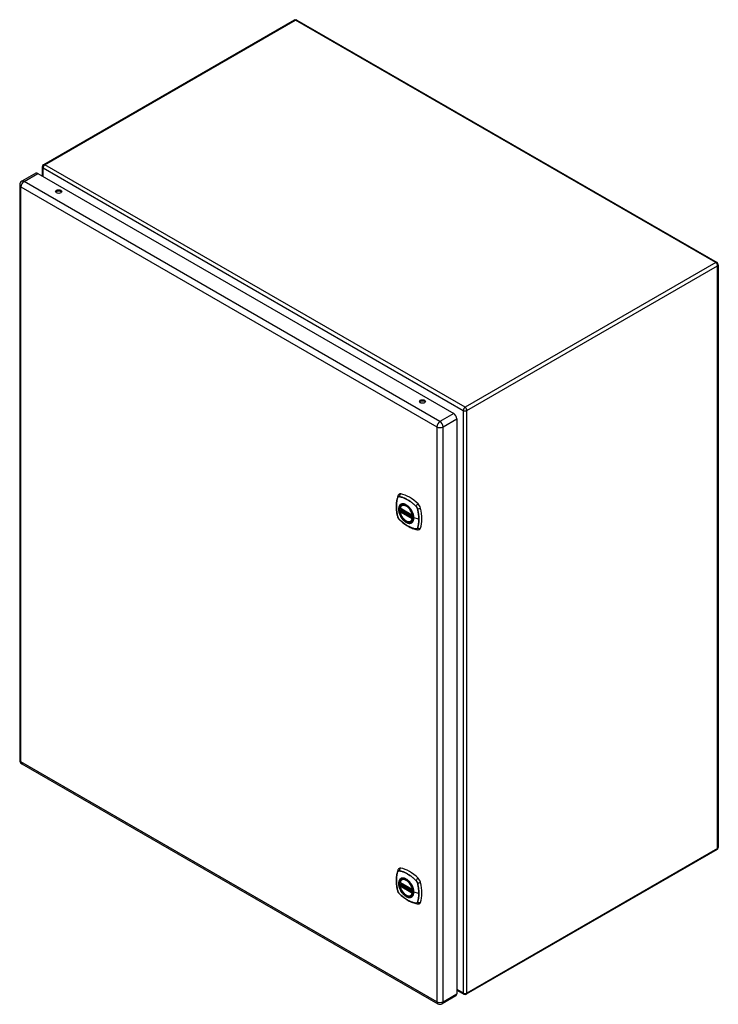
# Model space of a CAD drawing. Header units: inches. Extents: x 123.6 to 146.9, y 42 to 74.9.
import ezdxf

# ---------------------------------------------------------------- set-up
doc = ezdxf.new("R2010")
doc.units = ezdxf.units.IN
doc.header["$MEASUREMENT"] = 0
doc.layers.add('Visible Edges(ANSI)', color=7, linetype='Continuous', lineweight=25)
doc.layers.add('Visible Tangent Edges(ANSI)', color=7, linetype='Continuous', lineweight=25)

msp = doc.modelspace()

# ---------------------------------------------------------------- linework, layer by layer
at = {"layer": 'Visible Edges(ANSI)'}
for p, q in [((132.763, 74.901), (124.396, 70.07)), ((132.847, 74.901), (146.87, 66.804)), ((124.136, 69.784), (123.673, 69.517)), ((124.209, 69.777), (138.086, 61.764)), ((124.354, 69.998), (124.354, 69.693)), ((123.6, 69.391), (123.6, 50.194)), ((146.912, 66.732), (146.912, 47.273)), ((138.19, 61.586), (138.19, 42.389)), ((136.295, 58.594), (136.709, 58.355)), ((136.315, 58.518), (136.314, 58.521)), ((136.32, 58.532), (136.361, 58.556)), ((136.352, 58.698), (136.362, 58.704)), ((136.295, 58.498), (136.309, 58.506)), ((136.665, 58.156), (136.675, 58.162)), ((123.673, 50.067), (137.551, 42.055)), ((146.87, 47.2), (138.504, 42.37)), ((136.295, 46.099), (136.709, 45.86)), ((136.32, 46.037), (136.361, 46.061)), ((136.352, 46.203), (136.362, 46.209)), ((136.295, 46.004), (136.309, 46.012)), ((136.315, 46.023), (136.314, 46.026)), ((136.665, 45.661), (136.675, 45.667)), ((138.19, 42.503), (138.42, 42.37)), ((138.159, 42.322), (137.697, 42.055))]:
    msp.add_line(p, q, dxfattribs=at)
at = {"layer": 'Visible Edges(ANSI)', "flags": 128}
for points in [[(136.215, 59.003), (136.203, 58.966), (136.193, 58.928), (136.184, 58.889), (136.177, 58.85), (136.171, 58.809), (136.168, 58.768), (136.165, 58.726), (136.164, 58.683), (136.165, 58.64), (136.167, 58.596), (136.171, 58.551), (136.176, 58.506), (136.183, 58.461), (136.191, 58.415), (136.201, 58.37), (136.212, 58.324)], [(136.258, 59.065), (136.25, 59.058), (136.243, 59.051), (136.231, 59.035), (136.222, 59.019), (136.215, 59.003)], [(136.29, 58.607), (136.294, 58.622), (136.299, 58.636), (136.305, 58.649), (136.313, 58.661), (136.321, 58.672), (136.33, 58.682), (136.341, 58.69), (136.352, 58.698)], [(136.604, 58.618), (136.623, 58.595), (136.641, 58.572), (136.658, 58.547), (136.673, 58.522), (136.687, 58.496), (136.7, 58.469), (136.712, 58.442), (136.722, 58.414)], [(136.212, 58.324), (136.216, 58.309), (136.221, 58.295), (136.227, 58.281), (136.234, 58.268), (136.242, 58.256), (136.251, 58.244), (136.26, 58.232), (136.271, 58.221)], [(136.271, 58.221), (136.305, 58.189), (136.34, 58.158), (136.376, 58.128), (136.411, 58.099), (136.448, 58.073), (136.484, 58.047), (136.521, 58.023), (136.558, 58.001), (136.596, 57.98), (136.633, 57.961), (136.671, 57.944), (136.709, 57.928), (136.747, 57.914), (136.785, 57.903), (136.823, 57.893), (136.86, 57.885)], [(136.665, 58.156), (136.653, 58.15), (136.641, 58.145), (136.628, 58.142), (136.615, 58.14), (136.602, 58.14), (136.588, 58.141), (136.573, 58.143), (136.559, 58.146), (136.544, 58.151), (136.53, 58.157), (136.515, 58.164), (136.5, 58.172), (136.486, 58.181), (136.471, 58.191), (136.457, 58.202), (136.443, 58.214), (136.429, 58.227), (136.415, 58.241), (136.402, 58.256), (136.39, 58.271), (136.378, 58.287), (136.366, 58.304), (136.355, 58.321), (136.345, 58.339), (136.335, 58.357), (136.326, 58.375), (136.318, 58.393), (136.311, 58.412), (136.304, 58.43), (136.298, 58.449), (136.294, 58.468), (136.29, 58.486)], [(136.309, 58.506), (136.312, 58.508), (136.314, 58.512), (136.315, 58.515), (136.315, 58.518)], [(136.86, 57.885), (136.878, 57.882), (136.896, 57.882), (136.916, 57.885), (136.926, 57.888), (136.936, 57.891)], [(136.215, 46.508), (136.203, 46.471), (136.193, 46.433), (136.184, 46.395), (136.177, 46.355), (136.171, 46.314), (136.168, 46.273), (136.165, 46.231), (136.164, 46.188), (136.165, 46.145), (136.167, 46.101), (136.171, 46.056), (136.176, 46.012), (136.183, 45.966), (136.191, 45.921), (136.201, 45.875), (136.212, 45.829)], [(136.258, 46.57), (136.25, 46.563), (136.243, 46.556), (136.231, 46.54), (136.222, 46.524), (136.215, 46.508)], [(136.29, 46.112), (136.294, 46.127), (136.299, 46.141), (136.305, 46.154), (136.313, 46.166), (136.321, 46.177), (136.33, 46.187), (136.341, 46.196), (136.352, 46.203)], [(136.604, 46.123), (136.623, 46.101), (136.641, 46.077), (136.658, 46.053), (136.673, 46.027), (136.687, 46.001), (136.7, 45.974), (136.712, 45.947), (136.722, 45.92)], [(136.212, 45.829), (136.216, 45.814), (136.221, 45.8), (136.227, 45.787), (136.234, 45.774), (136.242, 45.761), (136.251, 45.749), (136.26, 45.738), (136.271, 45.727)], [(136.271, 45.727), (136.305, 45.694), (136.34, 45.663), (136.376, 45.633), (136.411, 45.605), (136.448, 45.578), (136.484, 45.552), (136.521, 45.528), (136.558, 45.506), (136.596, 45.485), (136.633, 45.466), (136.671, 45.449), (136.709, 45.433), (136.747, 45.42), (136.785, 45.408), (136.823, 45.398), (136.86, 45.39)], [(136.665, 45.661), (136.653, 45.655), (136.641, 45.651), (136.628, 45.647), (136.615, 45.646), (136.602, 45.645), (136.588, 45.646), (136.573, 45.648), (136.559, 45.651), (136.544, 45.656), (136.53, 45.662), (136.515, 45.669), (136.5, 45.677), (136.486, 45.686), (136.471, 45.696), (136.457, 45.707), (136.443, 45.72), (136.429, 45.733), (136.415, 45.746), (136.402, 45.761), (136.39, 45.776), (136.378, 45.792), (136.366, 45.809), (136.355, 45.826), (136.345, 45.844), (136.335, 45.862), (136.326, 45.88), (136.318, 45.898), (136.311, 45.917), (136.304, 45.936), (136.298, 45.954), (136.294, 45.973), (136.29, 45.991)], [(136.309, 46.012), (136.312, 46.014), (136.314, 46.017), (136.315, 46.02), (136.315, 46.023)], [(136.86, 45.39), (136.878, 45.388), (136.896, 45.388), (136.916, 45.39), (136.926, 45.393), (136.936, 45.396)]]:
    msp.add_lwpolyline(points, dxfattribs=at)
at = {"layer": 'Visible Edges(ANSI)'}
for centre, radius, start, end in [((132.805, 74.828), 0.084, 60, 120), ((124.438, 69.998), 0.084, 120, 180), ((123.746, 69.391), 0.146, 120, 180), ((146.828, 66.732), 0.084, 0, 60), ((136.301, 58.604), 0.0118, 166.5554, 240), ((136.326, 58.522), 0.0118, 120, 187.8283), ((136.301, 58.488), 0.0118, 120, 190.611), ((136.715, 58.365), 0.0118, 240, 282.6344), ((123.746, 50.194), 0.146, 180, 240), ((146.828, 47.273), 0.084, 300, 0), ((136.301, 46.109), 0.0118, 166.5554, 240), ((136.326, 46.027), 0.0118, 120, 187.8283), ((136.301, 45.993), 0.0118, 120, 190.611), ((136.715, 45.87), 0.0118, 240, 282.6344), ((138.462, 42.443), 0.084, 240, 300), ((137.624, 42.182), 0.146, 240, 300)]:
    msp.add_arc(centre, radius, start, end, dxfattribs=at)
for centre, major_axis, start_param, end_param in [((124.209, 69.658), (-0.073, 0.126), 5.497787, 6.283185), ((124.901, 69.13), (0.102, 0), 0.378178, 2.763414), ((137.041, 62.121), (0.102, 0), 0.378178, 2.763414), ((138.086, 61.645), (0.073, -0.126), 0.785398, 2.356194), ((136.355, 58.918), (-0.089, 0.153), 5.825423, 6.381985), ((136.606, 57.921), (-0.64, 1.108), 5.170151, 5.825423), ((136.501, 58.423), (0.157, -0.273), 2.363977, 7.060801), ((136.857, 58.628), (0.089, -0.153), 1.113034, 2.028558), ((136.119, 58.764), (-0.64, 1.108), 3.599355, 4.254627), ((136.857, 58.049), (0.089, -0.153), 6.184386, 6.740947), ((136.355, 46.423), (-0.089, 0.153), 5.825423, 6.381985), ((136.606, 45.426), (-0.64, 1.108), 5.170151, 5.825423), ((136.501, 45.928), (0.157, -0.273), 2.363977, 7.060801), ((136.857, 46.133), (0.089, -0.153), 1.113034, 2.028558), ((136.119, 46.269), (-0.64, 1.108), 3.599355, 4.254627), ((136.857, 45.554), (0.089, -0.153), 6.184386, 6.740947), ((138.086, 42.449), (0.073, -0.126), 0, 0.785398)]:
    msp.add_ellipse(centre, major_axis=major_axis, ratio=0.57735, start_param=start_param, end_param=end_param, dxfattribs=at)
for centre, major_axis in [((124.901, 69.173), (0.102, 0)), ((137.041, 62.164), (0.102, 0)), ((136.498, 58.421), (-0.16, 0.277)), ((136.498, 45.926), (-0.16, 0.277))]:
    msp.add_ellipse(centre, major_axis=major_axis, ratio=0.57735, dxfattribs=at)
at = {"layer": 'Visible Tangent Edges(ANSI)'}
for p, q in [((124.438, 70.066), (132.805, 74.897)), ((146.828, 66.8), (132.805, 74.897)), ((138.462, 61.97), (124.438, 70.066)), ((123.746, 69.51), (124.209, 69.777)), ((124.379, 69.963), (138.402, 61.867)), ((124.379, 69.678), (124.379, 69.963)), ((137.624, 61.497), (123.746, 69.51)), ((123.643, 69.331), (137.521, 61.319)), ((123.643, 50.134), (123.643, 69.331)), ((146.828, 66.8), (138.462, 61.97)), ((138.521, 61.867), (146.888, 66.697)), ((146.888, 47.239), (146.888, 66.697)), ((136.986, 62.115), (136.955, 62.133)), ((138.402, 61.867), (138.402, 42.408)), ((138.521, 42.408), (138.521, 61.867)), ((138.086, 61.764), (137.624, 61.497)), ((137.727, 61.319), (138.19, 61.586)), ((137.521, 61.319), (137.521, 42.122)), ((137.727, 42.122), (137.727, 61.319)), ((136.215, 58.958), (136.215, 58.958)), ((136.267, 58.988), (136.267, 58.988)), ((136.707, 58.36), (136.293, 58.599)), ((136.326, 58.532), (136.365, 58.554)), ((136.724, 58.302), (136.326, 58.532)), ((136.822, 58.668), (136.822, 58.667)), ((136.874, 58.578), (136.874, 58.577)), ((136.215, 58.317), (136.215, 58.318)), ((136.267, 58.227), (136.267, 58.228)), ((136.293, 58.483), (136.707, 58.244)), ((136.301, 58.498), (136.313, 58.504)), ((136.715, 58.259), (136.301, 58.498)), ((136.313, 58.504), (136.723, 58.268)), ((136.724, 58.285), (136.321, 58.517)), ((136.722, 58.263), (136.715, 58.259)), ((136.92, 58.231), (136.749, 58.274)), ((136.822, 57.907), (136.822, 57.907)), ((136.874, 57.937), (136.874, 57.937)), ((137.521, 42.122), (123.643, 50.134)), ((146.888, 47.239), (138.521, 42.408)), ((136.215, 46.463), (136.215, 46.463)), ((136.267, 46.493), (136.267, 46.493)), ((136.707, 45.865), (136.293, 46.104)), ((136.326, 46.037), (136.365, 46.059)), ((136.724, 45.807), (136.326, 46.037)), ((136.822, 46.173), (136.822, 46.173)), ((136.874, 46.083), (136.874, 46.083)), ((136.215, 45.822), (136.215, 45.823)), ((136.267, 45.733), (136.267, 45.733)), ((136.293, 45.989), (136.707, 45.75)), ((136.301, 46.003), (136.313, 46.01)), ((136.715, 45.764), (136.301, 46.003)), ((136.313, 46.01), (136.723, 45.773)), ((136.724, 45.79), (136.321, 46.022)), ((136.722, 45.768), (136.715, 45.764)), ((136.92, 45.736), (136.749, 45.779)), ((136.822, 45.412), (136.822, 45.412)), ((136.874, 45.443), (136.874, 45.442)), ((138.402, 42.408), (138.19, 42.531)), ((137.727, 42.122), (138.19, 42.389))]:
    msp.add_line(p, q, dxfattribs=at)
at = {"layer": 'Visible Tangent Edges(ANSI)', "flags": 128}
for points in [[(136.214, 58.96), (136.207, 58.938), (136.201, 58.916), (136.194, 58.893), (136.189, 58.869), (136.184, 58.845), (136.18, 58.821), (136.177, 58.796), (136.174, 58.77), (136.171, 58.744), (136.17, 58.718), (136.169, 58.691), (136.169, 58.664), (136.169, 58.637), (136.17, 58.609), (136.172, 58.581), (136.174, 58.553), (136.177, 58.524), (136.18, 58.495), (136.184, 58.466), (136.189, 58.437), (136.195, 58.407), (136.201, 58.378), (136.207, 58.348), (136.214, 58.318)], [(136.215, 58.318), (136.208, 58.348), (136.201, 58.377), (136.195, 58.407), (136.19, 58.437), (136.185, 58.466), (136.181, 58.495), (136.177, 58.524), (136.174, 58.552), (136.172, 58.581), (136.17, 58.609), (136.169, 58.636), (136.169, 58.664), (136.169, 58.691), (136.17, 58.717), (136.172, 58.743), (136.174, 58.769), (136.177, 58.795), (136.181, 58.82), (136.185, 58.844), (136.19, 58.868), (136.195, 58.891), (136.201, 58.914), (136.208, 58.936), (136.215, 58.958)], [(136.267, 58.99), (136.264, 58.991), (136.261, 58.991), (136.258, 58.991), (136.255, 58.991), (136.252, 58.991), (136.25, 58.991), (136.247, 58.99), (136.244, 58.99), (136.242, 58.989), (136.239, 58.988), (136.237, 58.987), (136.235, 58.986), (136.232, 58.984), (136.23, 58.983), (136.228, 58.981), (136.226, 58.979), (136.224, 58.977), (136.223, 58.975), (136.221, 58.973), (136.219, 58.971), (136.218, 58.968), (136.217, 58.965), (136.216, 58.963), (136.214, 58.96)], [(136.215, 58.958), (136.216, 58.961), (136.218, 58.963), (136.219, 58.966), (136.22, 58.968), (136.222, 58.971), (136.223, 58.973), (136.225, 58.975), (136.227, 58.977), (136.229, 58.979), (136.231, 58.98), (136.233, 58.982), (136.235, 58.983), (136.237, 58.984), (136.24, 58.985), (136.242, 58.986), (136.245, 58.987), (136.247, 58.988), (136.25, 58.988), (136.253, 58.989), (136.255, 58.989), (136.258, 58.989), (136.261, 58.989), (136.264, 58.988), (136.267, 58.988)], [(136.823, 58.669), (136.801, 58.691), (136.778, 58.711), (136.755, 58.731), (136.732, 58.751), (136.709, 58.77), (136.686, 58.788), (136.662, 58.806), (136.639, 58.822), (136.615, 58.839), (136.591, 58.854), (136.568, 58.869), (136.544, 58.883), (136.521, 58.896), (136.497, 58.908), (136.474, 58.92), (136.45, 58.931), (136.427, 58.941), (136.404, 58.951), (136.381, 58.959), (136.358, 58.967), (136.335, 58.974), (136.312, 58.98), (136.289, 58.986), (136.267, 58.99)], [(136.267, 58.988), (136.29, 58.983), (136.312, 58.978), (136.335, 58.972), (136.358, 58.965), (136.38, 58.957), (136.404, 58.949), (136.427, 58.94), (136.45, 58.929), (136.474, 58.919), (136.497, 58.907), (136.52, 58.894), (136.544, 58.881), (136.567, 58.867), (136.591, 58.853), (136.614, 58.837), (136.638, 58.821), (136.661, 58.804), (136.685, 58.787), (136.708, 58.768), (136.731, 58.749), (136.754, 58.73), (136.777, 58.71), (136.799, 58.689), (136.822, 58.668)], [(136.302, 58.718), (136.293, 58.71), (136.285, 58.701), (136.277, 58.691), (136.271, 58.68), (136.264, 58.668), (136.259, 58.656), (136.255, 58.642), (136.251, 58.628), (136.248, 58.614), (136.246, 58.598), (136.245, 58.582), (136.244, 58.566), (136.245, 58.548), (136.246, 58.531), (136.248, 58.513), (136.251, 58.495), (136.255, 58.477), (136.259, 58.458), (136.265, 58.439), (136.271, 58.42), (136.277, 58.402), (136.285, 58.383), (136.293, 58.364), (136.302, 58.346)], [(136.746, 58.276), (136.74, 58.218), (136.723, 58.17), (136.696, 58.132), (136.659, 58.108), (136.616, 58.099), (136.566, 58.104), (136.513, 58.124), (136.46, 58.157), (136.408, 58.203), (136.361, 58.258), (136.319, 58.321), (136.286, 58.388), (136.263, 58.457), (136.25, 58.525), (136.249, 58.587), (136.259, 58.642), (136.28, 58.687), (136.311, 58.719), (136.35, 58.737), (136.396, 58.741), (136.447, 58.731), (136.501, 58.706), (136.554, 58.667), (136.604, 58.618)], [(136.335, 58.737), (136.334, 58.736), (136.332, 58.736), (136.331, 58.735), (136.329, 58.734), (136.328, 58.734), (136.327, 58.733), (136.325, 58.732), (136.324, 58.732), (136.322, 58.731), (136.321, 58.73), (136.319, 58.729), (136.318, 58.729), (136.317, 58.728), (136.315, 58.727), (136.314, 58.726), (136.313, 58.725), (136.311, 58.724), (136.31, 58.724), (136.309, 58.723), (136.307, 58.722), (136.306, 58.721), (136.305, 58.72), (136.303, 58.719), (136.302, 58.718)], [(136.657, 58.551), (136.646, 58.568), (136.634, 58.585), (136.622, 58.6), (136.609, 58.616), (136.596, 58.631), (136.582, 58.645), (136.568, 58.658), (136.554, 58.67), (136.54, 58.682), (136.526, 58.693), (136.511, 58.702), (136.497, 58.711), (136.482, 58.719), (136.467, 58.726), (136.453, 58.732), (136.439, 58.737), (136.425, 58.741), (136.411, 58.743), (136.397, 58.745), (136.384, 58.746), (136.371, 58.745), (136.359, 58.743), (136.347, 58.741), (136.335, 58.737)], [(136.691, 58.494), (136.689, 58.496), (136.688, 58.498), (136.687, 58.501), (136.685, 58.503), (136.684, 58.506), (136.683, 58.508), (136.681, 58.511), (136.68, 58.513), (136.679, 58.516), (136.677, 58.518), (136.676, 58.52), (136.675, 58.523), (136.673, 58.525), (136.672, 58.528), (136.67, 58.53), (136.669, 58.532), (136.668, 58.535), (136.666, 58.537), (136.665, 58.539), (136.663, 58.542), (136.662, 58.544), (136.66, 58.546), (136.659, 58.549), (136.657, 58.551)], [(136.822, 58.667), (136.825, 58.664), (136.828, 58.661), (136.831, 58.658), (136.833, 58.655), (136.836, 58.652), (136.839, 58.648), (136.842, 58.645), (136.844, 58.641), (136.847, 58.637), (136.849, 58.634), (136.851, 58.63), (136.854, 58.626), (136.856, 58.622), (136.858, 58.618), (136.86, 58.614), (136.862, 58.61), (136.864, 58.606), (136.865, 58.602), (136.867, 58.598), (136.869, 58.594), (136.87, 58.59), (136.871, 58.586), (136.872, 58.582), (136.874, 58.578)], [(136.876, 58.578), (136.875, 58.582), (136.873, 58.586), (136.872, 58.59), (136.871, 58.595), (136.869, 58.599), (136.868, 58.603), (136.866, 58.607), (136.864, 58.611), (136.862, 58.615), (136.86, 58.619), (136.858, 58.623), (136.856, 58.627), (136.853, 58.631), (136.851, 58.635), (136.848, 58.639), (136.846, 58.643), (136.843, 58.646), (136.84, 58.65), (136.838, 58.653), (136.835, 58.657), (136.832, 58.66), (136.829, 58.663), (136.826, 58.666), (136.823, 58.669)], [(136.874, 58.577), (136.877, 58.562), (136.881, 58.548), (136.884, 58.533), (136.888, 58.518), (136.891, 58.503), (136.894, 58.488), (136.896, 58.473), (136.899, 58.458), (136.902, 58.444), (136.904, 58.429), (136.906, 58.415), (136.908, 58.4), (136.91, 58.385), (136.912, 58.371), (136.913, 58.357), (136.915, 58.342), (136.916, 58.328), (136.917, 58.314), (136.918, 58.3), (136.918, 58.286), (136.919, 58.272), (136.919, 58.258), (136.92, 58.244), (136.92, 58.231)], [(136.876, 57.936), (136.883, 57.958), (136.889, 57.98), (136.895, 58.003), (136.901, 58.026), (136.906, 58.05), (136.91, 58.075), (136.913, 58.1), (136.916, 58.125), (136.918, 58.151), (136.92, 58.177), (136.921, 58.204), (136.921, 58.231), (136.921, 58.258), (136.92, 58.286), (136.918, 58.314), (136.916, 58.343), (136.913, 58.371), (136.91, 58.4), (136.906, 58.429), (136.901, 58.459), (136.895, 58.488), (136.889, 58.518), (136.883, 58.548), (136.876, 58.578)], [(136.214, 58.318), (136.216, 58.314), (136.217, 58.31), (136.218, 58.305), (136.219, 58.301), (136.221, 58.297), (136.223, 58.293), (136.224, 58.289), (136.226, 58.285), (136.228, 58.281), (136.23, 58.277), (136.232, 58.273), (136.235, 58.269), (136.237, 58.265), (136.239, 58.261), (136.242, 58.257), (136.244, 58.253), (136.247, 58.25), (136.25, 58.246), (136.252, 58.243), (136.255, 58.239), (136.258, 58.236), (136.261, 58.233), (136.264, 58.23), (136.267, 58.227)], [(136.267, 58.228), (136.264, 58.231), (136.261, 58.234), (136.258, 58.237), (136.255, 58.24), (136.253, 58.243), (136.25, 58.247), (136.247, 58.25), (136.245, 58.254), (136.242, 58.258), (136.24, 58.261), (136.237, 58.265), (136.235, 58.269), (136.233, 58.273), (136.231, 58.277), (136.229, 58.281), (136.227, 58.285), (136.225, 58.289), (136.223, 58.293), (136.222, 58.297), (136.22, 58.301), (136.219, 58.305), (136.218, 58.309), (136.216, 58.313), (136.215, 58.317)], [(136.822, 57.907), (136.799, 57.912), (136.777, 57.917), (136.754, 57.923), (136.731, 57.93), (136.708, 57.938), (136.685, 57.946), (136.662, 57.956), (136.639, 57.966), (136.615, 57.977), (136.592, 57.988), (136.568, 58.001), (136.545, 58.014), (136.521, 58.028), (136.498, 58.042), (136.474, 58.058), (136.451, 58.074), (136.428, 58.091), (136.404, 58.108), (136.381, 58.127), (136.358, 58.146), (136.335, 58.165), (136.312, 58.185), (136.29, 58.206), (136.267, 58.227)], [(136.267, 58.227), (136.289, 58.205), (136.312, 58.185), (136.335, 58.164), (136.358, 58.145), (136.381, 58.126), (136.404, 58.108), (136.428, 58.09), (136.451, 58.073), (136.475, 58.057), (136.498, 58.042), (136.522, 58.027), (136.545, 58.013), (136.569, 58), (136.592, 57.987), (136.616, 57.976), (136.639, 57.965), (136.663, 57.955), (136.686, 57.945), (136.709, 57.937), (136.732, 57.929), (136.755, 57.922), (136.778, 57.916), (136.801, 57.91), (136.823, 57.906)], [(136.302, 58.346), (136.303, 58.344), (136.305, 58.341), (136.306, 58.339), (136.307, 58.336), (136.309, 58.334), (136.31, 58.331), (136.311, 58.329), (136.313, 58.327), (136.314, 58.324), (136.315, 58.322), (136.317, 58.319), (136.318, 58.317), (136.319, 58.314), (136.321, 58.312), (136.322, 58.31), (136.324, 58.307), (136.325, 58.305), (136.327, 58.303), (136.328, 58.3), (136.329, 58.298), (136.331, 58.295), (136.332, 58.293), (136.334, 58.291), (136.335, 58.288)], [(136.309, 58.506), (136.309, 58.506), (136.309, 58.506), (136.309, 58.506), (136.309, 58.506), (136.309, 58.506), (136.309, 58.506), (136.309, 58.506), (136.309, 58.506), (136.309, 58.506), (136.309, 58.506), (136.309, 58.506), (136.309, 58.506), (136.309, 58.506), (136.309, 58.506), (136.309, 58.506), (136.309, 58.506), (136.309, 58.506), (136.309, 58.506), (136.309, 58.506), (136.309, 58.506), (136.309, 58.506), (136.309, 58.506), (136.309, 58.506), (136.309, 58.506)], [(136.309, 58.506), (136.309, 58.506), (136.309, 58.506), (136.309, 58.506), (136.309, 58.506), (136.309, 58.506), (136.309, 58.506), (136.309, 58.506), (136.309, 58.506), (136.309, 58.506), (136.309, 58.506), (136.309, 58.506), (136.309, 58.506), (136.309, 58.506), (136.31, 58.506), (136.31, 58.506), (136.31, 58.506), (136.31, 58.505), (136.31, 58.505), (136.31, 58.505), (136.31, 58.505), (136.311, 58.505), (136.311, 58.505), (136.311, 58.505), (136.311, 58.505)], [(136.311, 58.505), (136.311, 58.505), (136.311, 58.505), (136.311, 58.505), (136.311, 58.505), (136.311, 58.505), (136.311, 58.505), (136.312, 58.505), (136.312, 58.505), (136.312, 58.505), (136.312, 58.505), (136.312, 58.505), (136.312, 58.505), (136.312, 58.505), (136.312, 58.505), (136.312, 58.505), (136.312, 58.505), (136.312, 58.505), (136.312, 58.505), (136.312, 58.505), (136.312, 58.505), (136.312, 58.504), (136.312, 58.504), (136.313, 58.504), (136.313, 58.504)], [(136.315, 58.519), (136.315, 58.519), (136.315, 58.519), (136.315, 58.519), (136.315, 58.519), (136.315, 58.519), (136.315, 58.519), (136.315, 58.519), (136.315, 58.519), (136.315, 58.519), (136.315, 58.519), (136.315, 58.519), (136.315, 58.519), (136.315, 58.519), (136.315, 58.519), (136.315, 58.519), (136.315, 58.519), (136.315, 58.518), (136.315, 58.518), (136.315, 58.518), (136.315, 58.518), (136.315, 58.518), (136.315, 58.518), (136.315, 58.518), (136.315, 58.518)], [(136.318, 58.519), (136.318, 58.519), (136.318, 58.519), (136.317, 58.519), (136.317, 58.519), (136.317, 58.519), (136.317, 58.519), (136.317, 58.519), (136.317, 58.519), (136.316, 58.519), (136.316, 58.519), (136.316, 58.519), (136.316, 58.519), (136.316, 58.519), (136.316, 58.519), (136.316, 58.519), (136.315, 58.519), (136.315, 58.519), (136.315, 58.519), (136.315, 58.519), (136.315, 58.519), (136.315, 58.519), (136.315, 58.519), (136.315, 58.519), (136.315, 58.519)], [(136.321, 58.517), (136.321, 58.517), (136.321, 58.517), (136.32, 58.517), (136.32, 58.518), (136.32, 58.518), (136.32, 58.518), (136.32, 58.518), (136.32, 58.518), (136.32, 58.518), (136.32, 58.518), (136.32, 58.518), (136.319, 58.518), (136.319, 58.518), (136.319, 58.518), (136.319, 58.518), (136.319, 58.518), (136.319, 58.518), (136.319, 58.518), (136.319, 58.518), (136.318, 58.519), (136.318, 58.519), (136.318, 58.519), (136.318, 58.519), (136.318, 58.519)], [(136.335, 58.288), (136.347, 58.272), (136.359, 58.255), (136.371, 58.239), (136.384, 58.224), (136.397, 58.209), (136.411, 58.195), (136.425, 58.182), (136.439, 58.17), (136.453, 58.158), (136.467, 58.147), (136.482, 58.138), (136.497, 58.129), (136.511, 58.121), (136.526, 58.114), (136.54, 58.108), (136.554, 58.103), (136.568, 58.099), (136.582, 58.096), (136.596, 58.095), (136.609, 58.094), (136.622, 58.095), (136.634, 58.096), (136.646, 58.099), (136.657, 58.103)], [(136.749, 58.274), (136.749, 58.283), (136.749, 58.291), (136.748, 58.3), (136.747, 58.309), (136.746, 58.318), (136.745, 58.327), (136.744, 58.336), (136.742, 58.345), (136.74, 58.354), (136.738, 58.363), (136.736, 58.372), (136.734, 58.382), (136.731, 58.391), (136.728, 58.4), (136.726, 58.41), (136.722, 58.419), (136.719, 58.429), (136.715, 58.438), (136.712, 58.447), (136.708, 58.457), (136.704, 58.466), (136.7, 58.475), (136.695, 58.484), (136.691, 58.494)], [(136.691, 58.122), (136.695, 58.126), (136.7, 58.13), (136.704, 58.134), (136.708, 58.139), (136.712, 58.144), (136.715, 58.149), (136.719, 58.154), (136.722, 58.16), (136.726, 58.166), (136.729, 58.172), (136.731, 58.178), (136.734, 58.184), (136.736, 58.191), (136.738, 58.197), (136.74, 58.204), (136.742, 58.211), (136.744, 58.219), (136.745, 58.226), (136.746, 58.234), (136.747, 58.242), (136.748, 58.25), (136.749, 58.258), (136.749, 58.266), (136.749, 58.274)], [(136.722, 58.414), (136.724, 58.408), (136.726, 58.402), (136.727, 58.396), (136.729, 58.391), (136.731, 58.385), (136.732, 58.379), (136.734, 58.373), (136.735, 58.367), (136.736, 58.361), (136.738, 58.355), (136.739, 58.349), (136.74, 58.344), (136.741, 58.338), (136.742, 58.332), (136.743, 58.326), (136.743, 58.321), (136.744, 58.315), (136.745, 58.309), (136.745, 58.304), (136.745, 58.298), (136.746, 58.293), (136.746, 58.287), (136.746, 58.282), (136.746, 58.276)], [(136.92, 58.231), (136.92, 58.217), (136.919, 58.204), (136.919, 58.191), (136.918, 58.177), (136.918, 58.164), (136.917, 58.151), (136.916, 58.138), (136.915, 58.126), (136.913, 58.113), (136.912, 58.1), (136.91, 58.088), (136.908, 58.075), (136.906, 58.063), (136.904, 58.051), (136.902, 58.039), (136.899, 58.027), (136.896, 58.015), (136.894, 58.004), (136.891, 57.992), (136.888, 57.981), (136.884, 57.97), (136.881, 57.959), (136.877, 57.948), (136.874, 57.937)], [(136.657, 58.103), (136.659, 58.103), (136.66, 58.104), (136.662, 58.105), (136.663, 58.105), (136.665, 58.106), (136.666, 58.106), (136.668, 58.107), (136.669, 58.108), (136.67, 58.109), (136.672, 58.109), (136.673, 58.11), (136.675, 58.111), (136.676, 58.112), (136.677, 58.113), (136.679, 58.113), (136.68, 58.114), (136.681, 58.115), (136.683, 58.116), (136.684, 58.117), (136.685, 58.118), (136.687, 58.119), (136.688, 58.12), (136.689, 58.121), (136.691, 58.122)], [(136.874, 57.937), (136.872, 57.934), (136.871, 57.932), (136.87, 57.929), (136.869, 57.927), (136.867, 57.924), (136.865, 57.922), (136.864, 57.92), (136.862, 57.918), (136.86, 57.916), (136.858, 57.915), (136.856, 57.913), (136.854, 57.912), (136.851, 57.911), (136.849, 57.91), (136.847, 57.909), (136.844, 57.908), (136.842, 57.907), (136.839, 57.907), (136.836, 57.907), (136.833, 57.906), (136.831, 57.906), (136.828, 57.907), (136.825, 57.907), (136.822, 57.907)], [(136.823, 57.906), (136.826, 57.905), (136.829, 57.905), (136.832, 57.905), (136.835, 57.905), (136.838, 57.905), (136.84, 57.905), (136.843, 57.906), (136.846, 57.906), (136.848, 57.907), (136.851, 57.908), (136.853, 57.909), (136.856, 57.91), (136.858, 57.912), (136.86, 57.913), (136.862, 57.915), (136.864, 57.917), (136.866, 57.919), (136.868, 57.921), (136.869, 57.923), (136.871, 57.925), (136.872, 57.928), (136.873, 57.93), (136.875, 57.933), (136.876, 57.936)], [(136.214, 46.465), (136.207, 46.443), (136.201, 46.421), (136.194, 46.398), (136.189, 46.375), (136.184, 46.351), (136.18, 46.326), (136.177, 46.301), (136.174, 46.276), (136.171, 46.25), (136.17, 46.223), (136.169, 46.197), (136.169, 46.17), (136.169, 46.142), (136.17, 46.115), (136.172, 46.086), (136.174, 46.058), (136.177, 46.03), (136.18, 46.001), (136.184, 45.971), (136.189, 45.942), (136.195, 45.913), (136.201, 45.883), (136.207, 45.853), (136.214, 45.823)], [(136.215, 45.823), (136.208, 45.853), (136.201, 45.883), (136.195, 45.912), (136.19, 45.942), (136.185, 45.971), (136.181, 46), (136.177, 46.029), (136.174, 46.058), (136.172, 46.086), (136.17, 46.114), (136.169, 46.142), (136.169, 46.169), (136.169, 46.196), (136.17, 46.222), (136.172, 46.249), (136.174, 46.274), (136.177, 46.3), (136.181, 46.325), (136.185, 46.349), (136.19, 46.373), (136.195, 46.396), (136.201, 46.419), (136.208, 46.441), (136.215, 46.463)], [(136.267, 46.495), (136.264, 46.496), (136.261, 46.496), (136.258, 46.496), (136.255, 46.496), (136.252, 46.496), (136.25, 46.496), (136.247, 46.496), (136.244, 46.495), (136.242, 46.494), (136.239, 46.493), (136.237, 46.492), (136.235, 46.491), (136.232, 46.49), (136.23, 46.488), (136.228, 46.486), (136.226, 46.484), (136.224, 46.482), (136.223, 46.48), (136.221, 46.478), (136.219, 46.476), (136.218, 46.473), (136.217, 46.471), (136.216, 46.468), (136.214, 46.465)], [(136.215, 46.463), (136.216, 46.466), (136.218, 46.469), (136.219, 46.471), (136.22, 46.474), (136.222, 46.476), (136.223, 46.478), (136.225, 46.48), (136.227, 46.482), (136.229, 46.484), (136.231, 46.486), (136.233, 46.487), (136.235, 46.488), (136.237, 46.49), (136.24, 46.491), (136.242, 46.492), (136.245, 46.492), (136.247, 46.493), (136.25, 46.493), (136.253, 46.494), (136.255, 46.494), (136.258, 46.494), (136.261, 46.494), (136.264, 46.493), (136.267, 46.493)], [(136.823, 46.174), (136.801, 46.196), (136.778, 46.216), (136.755, 46.237), (136.732, 46.256), (136.709, 46.275), (136.686, 46.293), (136.662, 46.311), (136.639, 46.328), (136.615, 46.344), (136.591, 46.359), (136.568, 46.374), (136.544, 46.388), (136.521, 46.401), (136.497, 46.413), (136.474, 46.425), (136.45, 46.436), (136.427, 46.446), (136.404, 46.456), (136.381, 46.464), (136.358, 46.472), (136.335, 46.479), (136.312, 46.485), (136.289, 46.491), (136.267, 46.495)], [(136.267, 46.493), (136.29, 46.488), (136.312, 46.483), (136.335, 46.477), (136.358, 46.47), (136.38, 46.462), (136.404, 46.454), (136.427, 46.445), (136.45, 46.435), (136.474, 46.424), (136.497, 46.412), (136.52, 46.4), (136.544, 46.386), (136.567, 46.373), (136.591, 46.358), (136.614, 46.342), (136.638, 46.326), (136.661, 46.309), (136.685, 46.292), (136.708, 46.274), (136.731, 46.255), (136.754, 46.235), (136.777, 46.215), (136.799, 46.194), (136.822, 46.173)], [(136.302, 46.223), (136.293, 46.215), (136.285, 46.206), (136.277, 46.196), (136.271, 46.185), (136.264, 46.173), (136.259, 46.161), (136.255, 46.148), (136.251, 46.133), (136.248, 46.119), (136.246, 46.103), (136.245, 46.087), (136.244, 46.071), (136.245, 46.054), (136.246, 46.036), (136.248, 46.018), (136.251, 46), (136.255, 45.982), (136.259, 45.963), (136.265, 45.944), (136.271, 45.926), (136.277, 45.907), (136.285, 45.888), (136.293, 45.87), (136.302, 45.851)], [(136.746, 45.782), (136.74, 45.723), (136.723, 45.675), (136.696, 45.637), (136.659, 45.613), (136.616, 45.604), (136.566, 45.609), (136.513, 45.629), (136.46, 45.662), (136.408, 45.708), (136.361, 45.763), (136.319, 45.826), (136.286, 45.893), (136.263, 45.962), (136.25, 46.03), (136.249, 46.092), (136.259, 46.147), (136.28, 46.192), (136.311, 46.224), (136.35, 46.243), (136.396, 46.247), (136.447, 46.236), (136.501, 46.211), (136.554, 46.173), (136.604, 46.123)], [(136.335, 46.242), (136.334, 46.242), (136.332, 46.241), (136.331, 46.24), (136.329, 46.24), (136.328, 46.239), (136.327, 46.238), (136.325, 46.238), (136.324, 46.237), (136.322, 46.236), (136.321, 46.235), (136.319, 46.235), (136.318, 46.234), (136.317, 46.233), (136.315, 46.232), (136.314, 46.231), (136.313, 46.23), (136.311, 46.23), (136.31, 46.229), (136.309, 46.228), (136.307, 46.227), (136.306, 46.226), (136.305, 46.225), (136.303, 46.224), (136.302, 46.223)], [(136.657, 46.056), (136.646, 46.073), (136.634, 46.09), (136.622, 46.106), (136.609, 46.121), (136.596, 46.136), (136.582, 46.15), (136.568, 46.163), (136.554, 46.175), (136.54, 46.187), (136.526, 46.198), (136.511, 46.208), (136.497, 46.217), (136.482, 46.224), (136.467, 46.231), (136.453, 46.237), (136.439, 46.242), (136.425, 46.246), (136.411, 46.249), (136.397, 46.25), (136.384, 46.251), (136.371, 46.25), (136.359, 46.249), (136.347, 46.246), (136.335, 46.242)], [(136.691, 45.999), (136.689, 46.001), (136.688, 46.004), (136.687, 46.006), (136.685, 46.008), (136.684, 46.011), (136.683, 46.013), (136.681, 46.016), (136.68, 46.018), (136.679, 46.021), (136.677, 46.023), (136.676, 46.026), (136.675, 46.028), (136.673, 46.03), (136.672, 46.033), (136.67, 46.035), (136.669, 46.037), (136.668, 46.04), (136.666, 46.042), (136.665, 46.045), (136.663, 46.047), (136.662, 46.049), (136.66, 46.052), (136.659, 46.054), (136.657, 46.056)], [(136.822, 46.173), (136.825, 46.17), (136.828, 46.167), (136.831, 46.163), (136.833, 46.16), (136.836, 46.157), (136.839, 46.153), (136.842, 46.15), (136.844, 46.146), (136.847, 46.143), (136.849, 46.139), (136.851, 46.135), (136.854, 46.131), (136.856, 46.127), (136.858, 46.123), (136.86, 46.119), (136.862, 46.116), (136.864, 46.111), (136.865, 46.107), (136.867, 46.103), (136.869, 46.099), (136.87, 46.095), (136.871, 46.091), (136.872, 46.087), (136.874, 46.083)], [(136.876, 46.083), (136.875, 46.087), (136.873, 46.091), (136.872, 46.096), (136.871, 46.1), (136.869, 46.104), (136.868, 46.108), (136.866, 46.112), (136.864, 46.116), (136.862, 46.12), (136.86, 46.124), (136.858, 46.128), (136.856, 46.132), (136.853, 46.136), (136.851, 46.14), (136.848, 46.144), (136.846, 46.148), (136.843, 46.151), (136.84, 46.155), (136.838, 46.158), (136.835, 46.162), (136.832, 46.165), (136.829, 46.168), (136.826, 46.171), (136.823, 46.174)], [(136.874, 46.083), (136.877, 46.068), (136.881, 46.053), (136.884, 46.038), (136.888, 46.023), (136.891, 46.008), (136.894, 45.993), (136.896, 45.978), (136.899, 45.964), (136.902, 45.949), (136.904, 45.934), (136.906, 45.92), (136.908, 45.905), (136.91, 45.891), (136.912, 45.876), (136.913, 45.862), (136.915, 45.847), (136.916, 45.833), (136.917, 45.819), (136.918, 45.805), (136.918, 45.791), (136.919, 45.777), (136.919, 45.763), (136.92, 45.75), (136.92, 45.736)], [(136.876, 45.441), (136.883, 45.463), (136.889, 45.485), (136.895, 45.508), (136.901, 45.531), (136.906, 45.555), (136.91, 45.58), (136.913, 45.605), (136.916, 45.63), (136.918, 45.656), (136.92, 45.683), (136.921, 45.709), (136.921, 45.736), (136.921, 45.763), (136.92, 45.791), (136.918, 45.819), (136.916, 45.848), (136.913, 45.876), (136.91, 45.905), (136.906, 45.935), (136.901, 45.964), (136.895, 45.994), (136.889, 46.023), (136.883, 46.053), (136.876, 46.083)], [(136.214, 45.823), (136.216, 45.819), (136.217, 45.815), (136.218, 45.811), (136.219, 45.806), (136.221, 45.802), (136.223, 45.798), (136.224, 45.794), (136.226, 45.79), (136.228, 45.786), (136.23, 45.782), (136.232, 45.778), (136.235, 45.774), (136.237, 45.77), (136.239, 45.766), (136.242, 45.762), (136.244, 45.759), (136.247, 45.755), (136.25, 45.751), (136.252, 45.748), (136.255, 45.744), (136.258, 45.741), (136.261, 45.738), (136.264, 45.735), (136.267, 45.732)], [(136.267, 45.733), (136.264, 45.736), (136.261, 45.739), (136.258, 45.742), (136.255, 45.745), (136.253, 45.749), (136.25, 45.752), (136.247, 45.756), (136.245, 45.759), (136.242, 45.763), (136.24, 45.767), (136.237, 45.77), (136.235, 45.774), (136.233, 45.778), (136.231, 45.782), (136.229, 45.786), (136.227, 45.79), (136.225, 45.794), (136.223, 45.798), (136.222, 45.802), (136.22, 45.806), (136.219, 45.81), (136.218, 45.814), (136.216, 45.818), (136.215, 45.822)], [(136.822, 45.412), (136.799, 45.417), (136.777, 45.422), (136.754, 45.428), (136.731, 45.435), (136.708, 45.443), (136.685, 45.451), (136.662, 45.461), (136.639, 45.471), (136.615, 45.482), (136.592, 45.493), (136.568, 45.506), (136.545, 45.519), (136.521, 45.533), (136.498, 45.548), (136.474, 45.563), (136.451, 45.579), (136.428, 45.596), (136.404, 45.614), (136.381, 45.632), (136.358, 45.651), (136.335, 45.67), (136.312, 45.69), (136.29, 45.711), (136.267, 45.733)], [(136.267, 45.732), (136.289, 45.71), (136.312, 45.69), (136.335, 45.67), (136.358, 45.65), (136.381, 45.631), (136.404, 45.613), (136.428, 45.595), (136.451, 45.578), (136.475, 45.562), (136.498, 45.547), (136.522, 45.532), (136.545, 45.518), (136.569, 45.505), (136.592, 45.493), (136.616, 45.481), (136.639, 45.47), (136.663, 45.46), (136.686, 45.45), (136.709, 45.442), (136.732, 45.434), (136.755, 45.427), (136.778, 45.421), (136.801, 45.415), (136.823, 45.411)], [(136.302, 45.851), (136.303, 45.849), (136.305, 45.846), (136.306, 45.844), (136.307, 45.841), (136.309, 45.839), (136.31, 45.837), (136.311, 45.834), (136.313, 45.832), (136.314, 45.829), (136.315, 45.827), (136.317, 45.824), (136.318, 45.822), (136.319, 45.82), (136.321, 45.817), (136.322, 45.815), (136.324, 45.812), (136.325, 45.81), (136.327, 45.808), (136.328, 45.805), (136.329, 45.803), (136.331, 45.801), (136.332, 45.798), (136.334, 45.796), (136.335, 45.794)], [(136.309, 46.012), (136.309, 46.012), (136.309, 46.012), (136.309, 46.012), (136.309, 46.012), (136.309, 46.012), (136.309, 46.011), (136.309, 46.011), (136.309, 46.011), (136.309, 46.011), (136.309, 46.011), (136.309, 46.011), (136.309, 46.011), (136.309, 46.011), (136.309, 46.011), (136.309, 46.011), (136.309, 46.011), (136.309, 46.011), (136.309, 46.011), (136.309, 46.011), (136.309, 46.011), (136.309, 46.011), (136.309, 46.011), (136.309, 46.011), (136.309, 46.011)], [(136.309, 46.011), (136.309, 46.011), (136.309, 46.011), (136.309, 46.011), (136.309, 46.011), (136.309, 46.011), (136.309, 46.011), (136.309, 46.011), (136.309, 46.011), (136.309, 46.011), (136.309, 46.011), (136.309, 46.011), (136.309, 46.011), (136.309, 46.011), (136.31, 46.011), (136.31, 46.011), (136.31, 46.011), (136.31, 46.011), (136.31, 46.011), (136.31, 46.011), (136.31, 46.01), (136.311, 46.01), (136.311, 46.01), (136.311, 46.01), (136.311, 46.01)], [(136.311, 46.01), (136.311, 46.01), (136.311, 46.01), (136.311, 46.01), (136.311, 46.01), (136.311, 46.01), (136.311, 46.01), (136.312, 46.01), (136.312, 46.01), (136.312, 46.01), (136.312, 46.01), (136.312, 46.01), (136.312, 46.01), (136.312, 46.01), (136.312, 46.01), (136.312, 46.01), (136.312, 46.01), (136.312, 46.01), (136.312, 46.01), (136.312, 46.01), (136.312, 46.01), (136.312, 46.01), (136.312, 46.01), (136.313, 46.01), (136.313, 46.01)], [(136.315, 46.025), (136.315, 46.025), (136.315, 46.024), (136.315, 46.024), (136.315, 46.024), (136.315, 46.024), (136.315, 46.024), (136.315, 46.024), (136.315, 46.024), (136.315, 46.024), (136.315, 46.024), (136.315, 46.024), (136.315, 46.024), (136.315, 46.024), (136.315, 46.024), (136.315, 46.024), (136.315, 46.024), (136.315, 46.024), (136.315, 46.024), (136.315, 46.023), (136.315, 46.023), (136.315, 46.023), (136.315, 46.023), (136.315, 46.023), (136.315, 46.023)], [(136.318, 46.024), (136.318, 46.024), (136.318, 46.024), (136.317, 46.024), (136.317, 46.024), (136.317, 46.024), (136.317, 46.024), (136.317, 46.024), (136.317, 46.024), (136.316, 46.024), (136.316, 46.024), (136.316, 46.024), (136.316, 46.024), (136.316, 46.025), (136.316, 46.025), (136.316, 46.025), (136.315, 46.025), (136.315, 46.025), (136.315, 46.025), (136.315, 46.025), (136.315, 46.025), (136.315, 46.025), (136.315, 46.025), (136.315, 46.025), (136.315, 46.025)], [(136.321, 46.022), (136.321, 46.022), (136.321, 46.023), (136.32, 46.023), (136.32, 46.023), (136.32, 46.023), (136.32, 46.023), (136.32, 46.023), (136.32, 46.023), (136.32, 46.023), (136.32, 46.023), (136.32, 46.023), (136.319, 46.023), (136.319, 46.023), (136.319, 46.023), (136.319, 46.023), (136.319, 46.023), (136.319, 46.023), (136.319, 46.024), (136.319, 46.024), (136.318, 46.024), (136.318, 46.024), (136.318, 46.024), (136.318, 46.024), (136.318, 46.024)], [(136.335, 45.794), (136.347, 45.777), (136.359, 45.76), (136.371, 45.744), (136.384, 45.729), (136.397, 45.714), (136.411, 45.7), (136.425, 45.687), (136.439, 45.675), (136.453, 45.663), (136.467, 45.653), (136.482, 45.643), (136.497, 45.634), (136.511, 45.626), (136.526, 45.619), (136.54, 45.613), (136.554, 45.608), (136.568, 45.604), (136.582, 45.602), (136.596, 45.6), (136.609, 45.599), (136.622, 45.6), (136.634, 45.601), (136.646, 45.604), (136.657, 45.608)], [(136.749, 45.779), (136.749, 45.788), (136.749, 45.796), (136.748, 45.805), (136.747, 45.814), (136.746, 45.823), (136.745, 45.832), (136.744, 45.841), (136.742, 45.85), (136.74, 45.859), (136.738, 45.868), (136.736, 45.878), (136.734, 45.887), (136.731, 45.896), (136.728, 45.906), (136.726, 45.915), (136.722, 45.924), (136.719, 45.934), (136.715, 45.943), (136.712, 45.952), (136.708, 45.962), (136.704, 45.971), (136.7, 45.98), (136.695, 45.99), (136.691, 45.999)], [(136.691, 45.627), (136.695, 45.631), (136.7, 45.635), (136.704, 45.64), (136.708, 45.644), (136.712, 45.649), (136.715, 45.654), (136.719, 45.659), (136.722, 45.665), (136.726, 45.671), (136.729, 45.677), (136.731, 45.683), (136.734, 45.689), (136.736, 45.696), (136.738, 45.703), (136.74, 45.71), (136.742, 45.717), (136.744, 45.724), (136.745, 45.731), (136.746, 45.739), (136.747, 45.747), (136.748, 45.755), (136.749, 45.763), (136.749, 45.771), (136.749, 45.779)], [(136.722, 45.92), (136.724, 45.914), (136.726, 45.908), (136.727, 45.902), (136.729, 45.896), (136.731, 45.89), (136.732, 45.884), (136.734, 45.878), (136.735, 45.872), (136.736, 45.866), (136.738, 45.86), (136.739, 45.855), (136.74, 45.849), (136.741, 45.843), (136.742, 45.837), (136.743, 45.831), (136.743, 45.826), (136.744, 45.82), (136.745, 45.814), (136.745, 45.809), (136.745, 45.803), (136.746, 45.798), (136.746, 45.792), (136.746, 45.787), (136.746, 45.782)], [(136.92, 45.736), (136.92, 45.723), (136.919, 45.709), (136.919, 45.696), (136.918, 45.683), (136.918, 45.669), (136.917, 45.656), (136.916, 45.643), (136.915, 45.631), (136.913, 45.618), (136.912, 45.605), (136.91, 45.593), (136.908, 45.58), (136.906, 45.568), (136.904, 45.556), (136.902, 45.544), (136.899, 45.532), (136.896, 45.521), (136.894, 45.509), (136.891, 45.498), (136.888, 45.486), (136.884, 45.475), (136.881, 45.464), (136.877, 45.453), (136.874, 45.443)], [(136.657, 45.608), (136.659, 45.608), (136.66, 45.609), (136.662, 45.61), (136.663, 45.61), (136.665, 45.611), (136.666, 45.612), (136.668, 45.612), (136.669, 45.613), (136.67, 45.614), (136.672, 45.615), (136.673, 45.615), (136.675, 45.616), (136.676, 45.617), (136.677, 45.618), (136.679, 45.619), (136.68, 45.619), (136.681, 45.62), (136.683, 45.621), (136.684, 45.622), (136.685, 45.623), (136.687, 45.624), (136.688, 45.625), (136.689, 45.626), (136.691, 45.627)], [(136.874, 45.442), (136.872, 45.439), (136.871, 45.437), (136.87, 45.434), (136.869, 45.432), (136.867, 45.429), (136.865, 45.427), (136.864, 45.425), (136.862, 45.423), (136.86, 45.422), (136.858, 45.42), (136.856, 45.418), (136.854, 45.417), (136.851, 45.416), (136.849, 45.415), (136.847, 45.414), (136.844, 45.413), (136.842, 45.412), (136.839, 45.412), (136.836, 45.412), (136.833, 45.412), (136.831, 45.412), (136.828, 45.412), (136.825, 45.412), (136.822, 45.412)], [(136.823, 45.411), (136.826, 45.41), (136.829, 45.41), (136.832, 45.41), (136.835, 45.41), (136.838, 45.41), (136.84, 45.41), (136.843, 45.411), (136.846, 45.411), (136.848, 45.412), (136.851, 45.413), (136.853, 45.414), (136.856, 45.415), (136.858, 45.417), (136.86, 45.418), (136.862, 45.42), (136.864, 45.422), (136.866, 45.424), (136.868, 45.426), (136.869, 45.428), (136.871, 45.43), (136.872, 45.433), (136.873, 45.436), (136.875, 45.438), (136.876, 45.441)]]:
    msp.add_lwpolyline(points, dxfattribs=at)
at = {"layer": 'Visible Tangent Edges(ANSI)'}
for centre, major_axis, ratio, start_param, end_param in [((132.805, 74.828), (-0.042, 0.0727), 0.57735, 5.497787, 6.283185), ((132.805, 74.828), (0.042, 0.0727), 0.57735, 0, 0.785398), ((124.438, 69.998), (0.042, 0.0727), 0.57735, 0.785398, 2.356194), ((124.438, 69.998), (-0.042, 0.0727), 0.57735, 5.497787, 6.283185), ((124.438, 69.998), (-0.084, 0), 0.57735, 0, 0.785398), ((123.746, 69.391), (-0.146, 0), 0.57735, 0, 0.785398), ((123.746, 69.391), (-0.073, -0.126), 0.57735, 3.926991, 5.497787), ((123.746, 69.391), (-0.073, 0.126), 0.57735, 5.497787, 6.283185), ((146.828, 66.732), (0.042, 0.0727), 0.57735, 0, 0.785398), ((146.828, 66.732), (0.042, -0.0727), 0.57735, 0.785398, 2.356194), ((146.828, 66.732), (0.084, 0), 0.57735, 5.497787, 6.283185), ((138.462, 61.901), (-0.042, -0.0727), 0.57735, 3.926991, 5.497787), ((138.462, 61.901), (0.084, 0), 0.57735, 3.926991, 5.497787), ((138.462, 61.901), (0.042, -0.0727), 0.57735, 0.785398, 2.356194), ((137.624, 61.378), (0.073, 0.126), 0.57735, 0.785398, 2.356194), ((137.624, 61.378), (-0.073, 0.126), 0.57735, 3.926991, 5.497787), ((137.624, 61.378), (-0.146, 0), 0.57735, 0.785398, 2.356194), ((136.326, 58.963), (-0.111, 0.039), 0.732433, 0, 0.489359), ((136.224, 58.96), (0.00929, -0.00325), 0.728939, 3.628045, 3.868691), ((136.353, 58.979), (-0.021, -0.116), 0.732433, 3.838794, 4.748151), ((136.274, 58.989), (0.00187, 0.00966), 0.73228, 1.612785, 1.853431), ((136.5, 58.422), (-0.173, 0.3), 0.57735, 5.055237, 10.652726), ((136.301, 58.604), (-0.0115, 0.0027), 0.697177, 0, 0.936254), ((136.5, 58.422), (-0.151, 0.261), 0.57735, 4.164956, 6.830618), ((136.301, 58.604), (-0.0059, -0.0102), 0.57735, 5.497787, 6.283185), ((136.326, 58.522), (-0.0117, -0.0016), 0.470841, 0, 0.203742), ((136.326, 58.522), (-0.0059, -0.0102), 0.57735, 3.926991, 5.351326), ((136.326, 58.522), (-0.0059, 0.0102), 0.57735, 5.497787, 6.283185), ((136.508, 58.427), (-0.156, 0.271), 0.57735, 6.166197, 6.283185), ((136.828, 58.67), (-0.00681, -0.0071), 0.362844, 5.090715, 5.331361), ((136.882, 58.673), (-0.0822, -0.0848), 0.360844, 4.183447, 5.092804), ((136.878, 58.582), (-0.00956, -0.00235), 0.362844, 0.951824, 1.19247), ((136.909, 58.627), (-0.115, -0.029), 0.360844, 1.190381, 2.099738), ((136.326, 58.352), (-0.115, -0.029), 0.360844, 0, 0.144706), ((136.224, 58.321), (-0.00955, -0.00239), 0.366185, 0.145032, 0.385678), ((136.274, 58.233), (-0.00685, -0.00707), 0.366185, 5.897507, 6.138153), ((136.353, 58.306), (-0.0822, -0.0848), 0.360844, 6.13848, 6.283185), ((136.301, 58.488), (-0.0116, -0.0022), 0.424984, 0, 0.691657), ((136.301, 58.488), (-0.0059, -0.0102), 0.57735, 3.926991, 5.497787), ((136.5, 58.422), (0.151, -0.261), 0.57735, 4.164956, 6.830618), ((136.301, 58.488), (-0.0059, 0.0102), 0.57735, 5.497787, 6.283185), ((136.304, 58.517), (0.0018, -0.0117), 0.983841, 0.332621, 1.648576), ((136.31, 58.515), (0.0039, 0.0112), 0.653911, 3.808835, 5.235416), ((136.313, 58.514), (0.0059, 0.0102), 0.57735, 3.926991, 5.335914), ((136.715, 58.365), (-0.0059, -0.0102), 0.57735, 5.497787, 6.283185), ((136.715, 58.365), (-0.0116, -0.0022), 0.424984, 0.691657, 1.603666), ((136.715, 58.249), (0.0059, 0.0102), 0.57735, 0.785398, 2.356194), ((136.715, 58.249), (0.0115, -0.0027), 0.697177, 4.077847, 5.160757), ((136.715, 58.249), (0.0059, -0.0102), 0.57735, 1.624298, 2.356194), ((136.751, 58.277), (-0.00492, 0), 0.57735, 0.141897, 1.156289), ((136.508, 58.427), (0.156, -0.271), 0.57735, 0, 0.116988), ((136.828, 57.914), (0.00183, 0.00967), 0.728939, 2.414494, 2.65514), ((136.882, 58.001), (-0.021, -0.116), 0.732433, 5.793826, 6.283185), ((136.878, 57.943), (-0.0093, 0.00321), 0.73228, 1.288161, 1.528808), ((136.909, 58.016), (-0.111, 0.039), 0.732433, 1.535035, 2.444392), ((123.746, 50.194), (-0.146, 0), 0.57735, 0, 0.785398), ((123.746, 50.194), (-0.073, -0.126), 0.57735, 5.497787, 6.283185), ((146.828, 47.273), (0.042, -0.0727), 0.57735, 0, 0.785398), ((146.828, 47.273), (0.084, 0), 0.57735, 5.497787, 6.283185), ((136.326, 46.468), (-0.111, 0.039), 0.732433, 0, 0.489359), ((136.224, 46.465), (0.00929, -0.00325), 0.728939, 3.628045, 3.868691), ((136.353, 46.484), (-0.021, -0.116), 0.732433, 3.838794, 4.748151), ((136.274, 46.494), (0.00187, 0.00966), 0.73228, 1.612785, 1.853431), ((136.5, 45.927), (-0.173, 0.3), 0.57735, 5.055237, 10.652726), ((136.301, 46.109), (-0.0115, 0.0027), 0.697177, 0, 0.936254), ((136.5, 45.927), (-0.151, 0.261), 0.57735, 4.164956, 6.830618), ((136.301, 46.109), (-0.0059, -0.0102), 0.57735, 5.497787, 6.283185), ((136.326, 46.027), (-0.0059, -0.0102), 0.57735, 3.926991, 5.351326), ((136.326, 46.027), (-0.0059, 0.0102), 0.57735, 5.497787, 6.283185), ((136.508, 45.932), (-0.156, 0.271), 0.57735, 6.166197, 6.283185), ((136.828, 46.175), (-0.00681, -0.0071), 0.362844, 5.090715, 5.331361), ((136.882, 46.178), (-0.0822, -0.0848), 0.360844, 4.183447, 5.092804), ((136.878, 46.087), (-0.00956, -0.00235), 0.362844, 0.951824, 1.19247), ((136.909, 46.132), (-0.115, -0.029), 0.360844, 1.190381, 2.099738), ((136.326, 45.857), (-0.115, -0.029), 0.360844, 0, 0.144706), ((136.224, 45.826), (-0.00955, -0.00239), 0.366185, 0.145032, 0.385678), ((136.274, 45.738), (-0.00685, -0.00707), 0.366185, 5.897507, 6.138153), ((136.353, 45.811), (-0.0822, -0.0848), 0.360844, 6.13848, 6.283185), ((136.301, 45.993), (-0.0116, -0.0022), 0.424984, 0, 0.691657), ((136.301, 45.993), (-0.0059, -0.0102), 0.57735, 3.926991, 5.497787), ((136.5, 45.927), (0.151, -0.261), 0.57735, 4.164956, 6.830618), ((136.301, 45.993), (-0.0059, 0.0102), 0.57735, 5.497787, 6.283185), ((136.304, 46.022), (0.0018, -0.0117), 0.983841, 0.332621, 1.648576), ((136.31, 46.021), (0.0039, 0.0112), 0.653911, 3.808835, 5.235416), ((136.313, 46.019), (0.0059, 0.0102), 0.57735, 3.926991, 5.335914), ((136.326, 46.027), (-0.0117, -0.0016), 0.470841, 0, 0.203742), ((136.715, 45.87), (-0.0059, -0.0102), 0.57735, 5.497787, 6.283185), ((136.715, 45.87), (-0.0116, -0.0022), 0.424984, 0.691657, 1.603666), ((136.715, 45.754), (0.0059, 0.0102), 0.57735, 0.785398, 2.356194), ((136.715, 45.754), (0.0115, -0.0027), 0.697177, 4.077847, 5.160757), ((136.715, 45.754), (0.0059, -0.0102), 0.57735, 1.624298, 2.356194), ((136.751, 45.782), (-0.00492, 0), 0.57735, 0.141897, 1.156289), ((136.508, 45.932), (0.156, -0.271), 0.57735, 0, 0.116988), ((136.828, 45.419), (0.00183, 0.00967), 0.728939, 2.414494, 2.65514), ((136.882, 45.506), (-0.021, -0.116), 0.732433, 5.793826, 6.283185), ((136.878, 45.448), (-0.0093, 0.00321), 0.73228, 1.288161, 1.528808), ((136.909, 45.521), (-0.111, 0.039), 0.732433, 1.535035, 2.444392), ((137.624, 42.182), (-0.073, -0.126), 0.57735, 5.497787, 6.283185), ((137.624, 42.182), (0.146, 0), 0.57735, 3.926991, 5.497787), ((137.624, 42.182), (0.073, -0.126), 0.57735, 0, 0.785398), ((138.462, 42.443), (-0.084, 0), 0.57735, 0.785398, 2.356194), ((138.462, 42.443), (-0.042, -0.0727), 0.57735, 5.497787, 6.283185), ((138.462, 42.443), (0.042, -0.0727), 0.57735, 0, 0.785398)]:
    msp.add_ellipse(centre, major_axis=major_axis, ratio=ratio, start_param=start_param, end_param=end_param, dxfattribs=at)
for centre, major_axis in [((136.501, 58.422), (0.171, -0.296)), ((136.498, 58.421), (-0.163, 0.282)), ((136.498, 58.421), (0.162, -0.281)), ((136.501, 45.927), (0.171, -0.296)), ((136.498, 45.926), (-0.163, 0.282)), ((136.498, 45.926), (0.162, -0.281))]:
    msp.add_ellipse(centre, major_axis=major_axis, ratio=0.57735, dxfattribs=at)

doc.saveas('drawing.dxf')
